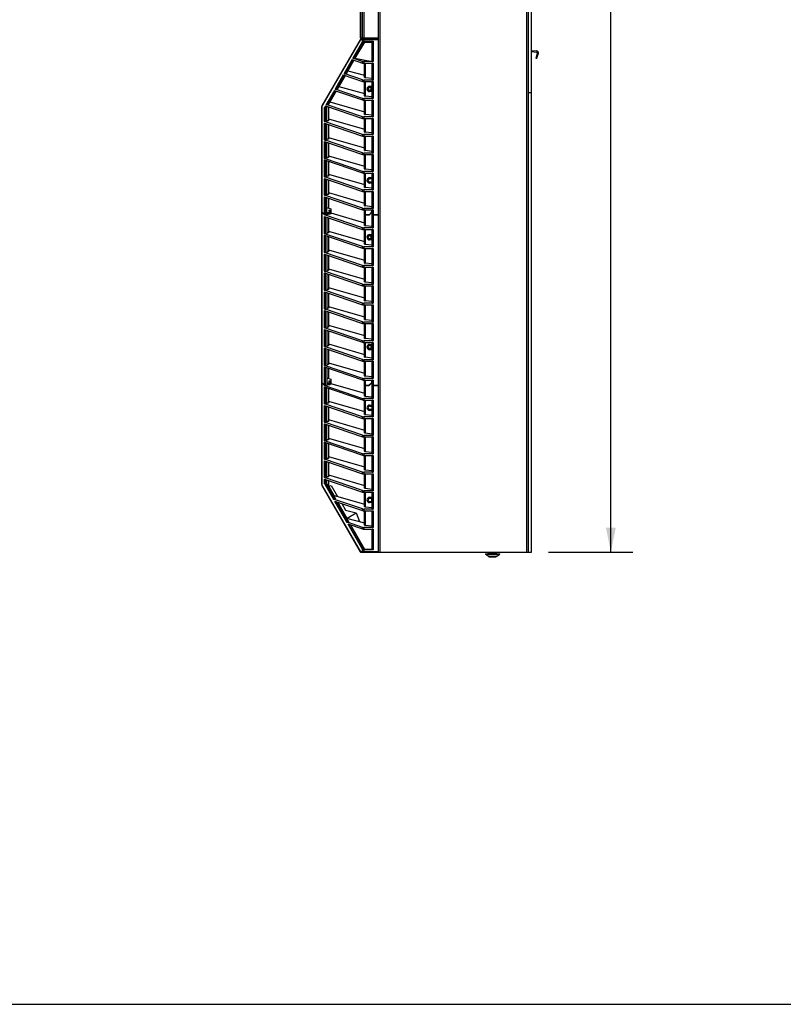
# Model space of a CAD drawing. Header units: inches. Extents: x 0 to 257, y 0 to 106.
# Tile 14 of 28: x 59 to 98, y 0 to 50. Entities that reach past the tile are written whole.
import ezdxf

# ---------------------------------------------------------------- set-up
doc = ezdxf.new("R2010")
doc.units = ezdxf.units.IN
doc.header["$LTSCALE"] = 7.5625
doc.header["$MEASUREMENT"] = 0
doc.layers.get('0').update_dxf_attribs({"linetype": 'CONTINUOUS'})
doc.styles.get("Standard").update_dxf_attribs({"font": 'arial.ttf'})
doc.dimstyles.new('DIMSTYLE_1', dxfattribs={"dimtxt": 1.0625, "dimasz": 1.25, "dimexe": 0.09, "dimexo": 0.07, "dimgap": 0.0425, "dimtad": 0, "dimtih": 1, "dimtoh": 1, "dimzin": 4, "dimdsep": 46, "dimtxsty": 'Standard', "dimblk": '_FILLED', "dimblk1": '_FILLED', "dimblk2": '_FILLED', "dimcen": 0.09, "dimazin": 1, "dimtfac": 1, "dimtofl": 0, "dimtmove": 0, "dimatfit": 3, "dimldrblk": '_FILLED', "dimfxl": 0, "dimtolj": 1, "dimtzin": 4, "dimarcsym": 0})

# ---------------------------------------------------------------- blocks, each defined once
blk = doc.blocks.new('_FILLED')
at = {"color": 0, "linetype": 'ByBlock'}
blk.add_solid([(0, 0), (-1, 0.2), (-1, -0.2)], dxfattribs=at)
blk = doc.blocks.new('*D3')
at = {"color": 2, "linetype": 'Continuous'}
for p, q in [((86.103, 82.225), (90.664, 82.225)), ((89.539, 82.225), (89.539, 53.76)), ((89.539, 23.17), (89.539, 51.635)), ((86.34, 23.17), (90.664, 23.17))]:
    blk.add_line(p, q, dxfattribs=at)
at = {"color": 2, "linetype": 'Continuous', "xscale": 1.25, "yscale": 1.25, "zscale": 1.25}
for p, rotation in [((89.539, 82.225), 90), ((89.539, 23.17), 270)]:
    blk.add_blockref('_FILLED', p, dxfattribs=dict(at, rotation=rotation))
at = {"color": 2, "linetype": 'Continuous', "insert": (89.539, 53.229), "char_height": 1.0625, "width": 3.71283, "attachment_point": 2, "line_spacing_factor": 0.9}
blk.add_mtext('59.06', dxfattribs=at)

msp = doc.modelspace()

# ---------------------------------------------------------------- linework, layer by layer
at = {"color": 7, "linetype": 'Continuous'}
for p, q in [((77.63, 23.17), (77.63, 82.225)), ((85.228, 23.17), (85.228, 82.225)), ((85.307, 82.146), (85.307, 23.17)), ((85.465, 23.17), (85.465, 82.146)), ((77.709, 81.516), (77.709, 23.17)), ((76.705, 49.527), (76.705, 55.866)), ((76.71, 55.866), (76.71, 49.527)), ((76.82, 49.527), (76.82, 55.866)), ((76.888, 55.905), (76.888, 49.488)), ((76.707, 49.451), (74.753, 46.067)), ((76.705, 49.527), (77.63, 49.527)), ((76.71, 49.527), (76.71, 49.521)), ((76.741, 49.47), (77.63, 49.47)), ((76.744, 49.488), (77.63, 49.488)), ((76.826, 49.488), (76.844, 49.47)), ((76.882, 49.488), (76.899, 49.47)), ((76.886, 49.47), (76.886, 49.312)), ((76.961, 49.47), (76.961, 49.488)), ((77.591, 49.47), (77.591, 49.488)), ((74.754, 46.047), (76.707, 49.431)), ((76.818, 49.339), (76.325, 48.484)), ((76.37, 48.479), (76.852, 49.312)), ((76.911, 49.312), (76.429, 48.479)), ((76.708, 49.439), (76.707, 49.431)), ((77.63, 49.431), (76.707, 49.431)), ((76.819, 49.341), (76.819, 49.431)), ((76.852, 49.312), (77.316, 49.312)), ((76.886, 49.351), (77.354, 49.351)), ((77.315, 49.187), (77.316, 49.312)), ((77.315, 49.06), (77.315, 49.187)), ((77.315, 48.317), (77.315, 49.06)), ((77.354, 49.351), (77.354, 48.308)), ((76.819, 48.316), (76.325, 48.484)), ((76.37, 48.479), (76.429, 48.479)), ((76.429, 48.479), (77.315, 48.321)), ((85.465, 48.885), (85.736, 48.861)), ((85.467, 48.825), (85.731, 48.802)), ((85.766, 48.753), (85.696, 48.494)), ((85.696, 48.494), (85.753, 48.479)), ((85.717, 48.57), (85.774, 48.555)), ((85.753, 48.479), (85.823, 48.738)), ((76.286, 48.417), (75.869, 47.695)), ((75.914, 47.689), (76.327, 48.403)), ((76.376, 48.386), (75.973, 47.689)), ((76.286, 48.417), (76.819, 48.236)), ((76.819, 48.236), (76.819, 48.316)), ((77.354, 48.308), (76.886, 48.308)), ((76.886, 48.308), (76.886, 48.228)), ((76.886, 48.228), (77.354, 48.228)), ((76.921, 47.494), (76.921, 48.228)), ((76.944, 48.228), (76.944, 47.487)), ((77.315, 47.372), (77.315, 48.228)), ((77.354, 48.228), (77.354, 47.363)), ((75.83, 47.627), (75.413, 46.905)), ((75.458, 46.899), (75.871, 47.613)), ((75.92, 47.597), (75.517, 46.899)), ((75.83, 47.627), (76.819, 47.291)), ((76.819, 47.371), (75.869, 47.695)), ((75.914, 47.689), (75.973, 47.689)), ((76.056, 47.832), (76.921, 47.611)), ((77.315, 47.45), (76.944, 47.487)), ((75.6, 47.042), (76.921, 46.68)), ((76.819, 47.291), (76.819, 47.371)), ((77.354, 47.363), (76.886, 47.363)), ((76.886, 47.363), (76.886, 47.283)), ((76.886, 47.283), (77.354, 47.283)), ((76.921, 46.549), (76.921, 47.283)), ((76.944, 47.283), (76.944, 46.542)), ((77.177, 47.049), (77.315, 47.049)), ((77.177, 47), (77.315, 47)), ((77.315, 46.427), (77.315, 47.283)), ((77.354, 47.283), (77.354, 46.419)), ((75.374, 46.838), (74.957, 46.115)), ((75.002, 46.109), (75.415, 46.824)), ((75.464, 46.807), (75.061, 46.109)), ((75.374, 46.838), (76.819, 46.346)), ((76.819, 46.426), (75.413, 46.905)), ((75.458, 46.899), (75.517, 46.899)), ((76.819, 46.346), (76.819, 46.426)), ((77.315, 46.505), (76.944, 46.542)), ((77.315, 46.823), (77.177, 46.823)), ((77.315, 46.774), (77.177, 46.774)), ((85.465, 46.713), (85.307, 46.713)), ((74.726, 40.607), (74.726, 45.968)), ((74.732, 45.968), (74.726, 45.968)), ((74.732, 45.968), (74.732, 40.601)), ((74.992, 45.927), (74.866, 45.927)), ((74.866, 45.24), (74.866, 45.927)), ((74.918, 46.048), (74.879, 45.981)), ((74.9, 45.927), (74.9, 45.236)), ((74.913, 45.954), (74.959, 46.034)), ((74.913, 45.954), (74.992, 45.954)), ((74.918, 46.048), (76.819, 45.401)), ((76.819, 45.482), (74.957, 46.115)), ((75.008, 46.017), (74.992, 45.989)), ((74.992, 45.236), (74.992, 45.989)), ((75.061, 46.109), (75.002, 46.109)), ((75.071, 45.996), (75.071, 45.28)), ((75.144, 46.251), (76.921, 45.743)), ((77.354, 46.419), (76.886, 46.419)), ((76.886, 46.419), (76.886, 46.338)), ((76.886, 46.338), (77.354, 46.338)), ((76.921, 45.605), (76.921, 46.338)), ((76.944, 46.338), (76.944, 45.597)), ((77.315, 45.482), (77.315, 46.338)), ((77.354, 46.338), (77.354, 45.474)), ((76.819, 45.401), (76.819, 45.482)), ((77.354, 45.474), (76.886, 45.474)), ((76.886, 45.474), (76.886, 45.393)), ((77.315, 45.56), (76.944, 45.597)), ((76.819, 44.576), (74.866, 45.24)), ((74.866, 45.16), (76.819, 44.496)), ((74.866, 44.295), (74.866, 45.16)), ((74.9, 45.236), (74.992, 45.236)), ((74.9, 45.149), (74.9, 44.292)), ((75.071, 45.28), (74.992, 45.28)), ((74.992, 44.292), (74.992, 45.117)), ((75.071, 45.374), (76.921, 44.84)), ((75.071, 45.09), (75.071, 44.335)), ((76.886, 45.393), (77.354, 45.393)), ((76.921, 44.699), (76.921, 45.393)), ((76.944, 45.393), (76.944, 44.691)), ((77.315, 44.577), (77.315, 45.393)), ((77.354, 45.393), (77.354, 44.568)), ((75.071, 44.429), (76.921, 43.895)), ((76.819, 44.496), (76.819, 44.576)), ((77.354, 44.568), (76.886, 44.568)), ((76.886, 44.568), (76.886, 44.488)), ((76.886, 44.488), (77.354, 44.488)), ((76.921, 43.754), (76.921, 44.488)), ((77.315, 44.655), (76.944, 44.691)), ((76.944, 44.488), (76.944, 43.747)), ((77.315, 43.632), (77.315, 44.488)), ((77.354, 44.488), (77.354, 43.623)), ((76.819, 43.631), (74.866, 44.295)), ((74.866, 44.215), (76.819, 43.551)), ((74.866, 43.351), (74.866, 44.215)), ((74.9, 44.292), (74.992, 44.292)), ((74.9, 44.204), (74.9, 43.347)), ((75.071, 44.335), (74.992, 44.335)), ((74.992, 43.347), (74.992, 44.172)), ((75.071, 44.145), (75.071, 43.39)), ((75.071, 43.484), (76.921, 42.95)), ((76.819, 43.551), (76.819, 43.631)), ((77.354, 43.623), (76.886, 43.623)), ((76.886, 43.623), (76.886, 43.543)), ((76.886, 43.543), (77.354, 43.543)), ((76.921, 42.809), (76.921, 43.543)), ((77.315, 43.71), (76.944, 43.747)), ((76.944, 43.543), (76.944, 42.802)), ((77.315, 42.687), (77.315, 43.543)), ((77.354, 43.543), (77.354, 42.678)), ((76.819, 42.686), (74.866, 43.351)), ((74.866, 43.27), (76.819, 42.606)), ((74.866, 42.406), (74.866, 43.27)), ((74.9, 43.347), (74.992, 43.347)), ((74.9, 43.259), (74.9, 42.402)), ((75.071, 43.39), (74.992, 43.39)), ((74.992, 42.402), (74.992, 43.227)), ((75.071, 43.2), (75.071, 42.445)), ((76.819, 41.741), (74.866, 42.406)), ((74.9, 42.402), (74.992, 42.402)), ((75.071, 42.445), (74.992, 42.445)), ((75.071, 42.539), (76.921, 42.005)), ((76.819, 42.606), (76.819, 42.686)), ((77.354, 42.678), (76.886, 42.678)), ((76.886, 42.678), (76.886, 42.598)), ((76.886, 42.598), (77.354, 42.598)), ((76.921, 41.864), (76.921, 42.598)), ((77.315, 42.765), (76.944, 42.802)), ((76.944, 42.598), (76.944, 41.857)), ((77.315, 41.742), (77.315, 42.598)), ((77.354, 42.598), (77.354, 41.734)), ((74.866, 42.325), (76.819, 41.661)), ((74.866, 41.461), (74.866, 42.325)), ((74.9, 42.314), (74.9, 41.457)), ((74.992, 41.457), (74.992, 42.282)), ((75.071, 42.256), (75.071, 41.5)), ((77.177, 42.364), (77.315, 42.364)), ((77.177, 42.315), (77.315, 42.315)), ((77.315, 42.138), (77.177, 42.138)), ((77.315, 42.088), (77.177, 42.088)), ((76.819, 40.797), (74.866, 41.461)), ((74.866, 41.38), (76.819, 40.716)), ((74.866, 40.468), (74.866, 41.38)), ((74.992, 41.457), (74.9, 41.457)), ((75.071, 41.5), (74.992, 41.5)), ((75.071, 41.595), (76.921, 41.06)), ((76.819, 41.661), (76.819, 41.741)), ((77.354, 41.734), (76.886, 41.734)), ((76.886, 41.734), (76.886, 41.653)), ((76.886, 41.653), (77.354, 41.653)), ((76.921, 40.92), (76.921, 41.653)), ((77.315, 41.82), (76.944, 41.857)), ((76.944, 41.653), (76.944, 40.912)), ((77.315, 40.797), (77.315, 41.653)), ((77.354, 41.653), (77.354, 40.789)), ((74.9, 41.369), (74.9, 40.456)), ((74.992, 40.453), (74.992, 41.337)), ((75.071, 41.311), (75.071, 40.812)), ((77.315, 40.875), (76.944, 40.912)), ((74.878, 40.456), (74.726, 40.607)), ((74.726, 40.596), (74.733, 40.599)), ((74.726, 40.596), (74.732, 40.59)), ((74.726, 31.867), (74.726, 40.596)), ((74.739, 40.593), (74.732, 40.59)), ((74.732, 40.59), (74.866, 40.457)), ((74.732, 40.59), (74.732, 31.861)), ((74.877, 40.455), (74.733, 40.599)), ((74.868, 40.456), (74.866, 40.457)), ((76.819, 39.793), (74.866, 40.457)), ((74.866, 40.376), (76.819, 39.712)), ((74.866, 39.492), (74.866, 40.376)), ((74.878, 40.456), (74.992, 40.456)), ((74.878, 40.454), (74.992, 40.454)), ((74.881, 40.454), (74.878, 40.454)), ((74.896, 40.454), (74.894, 40.456)), ((74.9, 40.454), (74.9, 40.453)), ((74.992, 40.453), (74.9, 40.453)), ((74.905, 40.454), (74.905, 40.456)), ((74.992, 40.841), (75.189, 40.769)), ((74.992, 40.572), (75.11, 40.572)), ((75.134, 40.568), (74.992, 40.568)), ((74.992, 40.537), (75.173, 40.537)), ((75.137, 40.494), (74.992, 40.463)), ((75.081, 40.69), (75.189, 40.69)), ((75.081, 40.69), (75.11, 40.572)), ((75.083, 40.69), (75.112, 40.568)), ((75.134, 40.568), (75.173, 40.537)), ((75.173, 40.537), (75.136, 40.69)), ((75.189, 40.513), (75.137, 40.494)), ((75.189, 40.769), (75.189, 40.513)), ((75.189, 40.557), (76.921, 40.056)), ((76.819, 40.716), (76.819, 40.797)), ((77.354, 40.789), (76.886, 40.789)), ((76.886, 40.789), (76.886, 40.708)), ((76.886, 40.708), (77.354, 40.708)), ((76.921, 40.463), (76.921, 40.708)), ((76.921, 40.463), (77.15, 40.463)), ((76.928, 40.456), (76.921, 40.463)), ((76.921, 40.448), (76.928, 40.454)), ((77.155, 40.448), (76.921, 40.448)), ((76.921, 39.916), (76.921, 40.448)), ((76.928, 40.456), (77.157, 40.456)), ((77.155, 40.454), (76.928, 40.454)), ((76.944, 40.708), (76.944, 40.463)), ((76.944, 40.463), (76.947, 40.456)), ((76.947, 40.454), (76.944, 40.448)), ((76.944, 40.448), (76.944, 39.908)), ((76.972, 40.454), (76.972, 40.456)), ((77.134, 40.454), (77.126, 40.456)), ((77.134, 40.456), (77.134, 40.454)), ((77.286, 40.614), (77.15, 40.463)), ((77.15, 40.463), (77.155, 40.456)), ((77.152, 40.456), (77.152, 40.454)), ((77.155, 40.456), (77.293, 40.609)), ((77.297, 40.609), (77.155, 40.454)), ((77.155, 40.448), (77.301, 40.606)), ((77.155, 40.448), (77.155, 40.454)), ((77.315, 40.697), (77.286, 40.697)), ((77.293, 40.69), (77.286, 40.697)), ((77.286, 40.697), (77.286, 40.614)), ((77.293, 40.609), (77.286, 40.614)), ((77.293, 40.69), (77.315, 40.69)), ((77.293, 40.609), (77.295, 40.611)), ((77.295, 40.606), (77.295, 40.69)), ((77.297, 40.69), (77.297, 40.606)), ((77.301, 40.684), (77.297, 40.687)), ((77.297, 40.606), (77.301, 40.606)), ((77.301, 40.684), (77.315, 40.684)), ((77.301, 40.684), (77.301, 40.606)), ((77.315, 40.463), (77.315, 40.708)), ((77.315, 40.463), (77.63, 40.463)), ((77.322, 40.456), (77.315, 40.463)), ((77.315, 40.448), (77.322, 40.454)), ((77.63, 40.448), (77.315, 40.448)), ((77.315, 39.793), (77.315, 40.448)), ((77.322, 40.456), (77.63, 40.456)), ((77.63, 40.454), (77.322, 40.454)), ((77.354, 40.708), (77.354, 40.456)), ((77.354, 40.454), (77.354, 39.785)), ((77.383, 40.454), (77.38, 40.456)), ((77.396, 40.454), (77.396, 40.456)), ((74.9, 40.365), (74.9, 39.488)), ((74.992, 40.334), (74.992, 39.488)), ((75.071, 40.307), (75.071, 39.531)), ((76.944, 39.908), (77.315, 39.871)), ((76.819, 38.828), (74.866, 39.492)), ((74.866, 39.412), (76.819, 38.748)), ((74.866, 38.528), (74.866, 39.412)), ((74.9, 39.488), (74.992, 39.488)), ((74.9, 39.4), (74.9, 38.524)), ((75.071, 39.531), (74.992, 39.531)), ((74.992, 39.369), (74.992, 38.524)), ((75.071, 39.626), (76.921, 39.092)), ((76.819, 39.712), (76.819, 39.793)), ((77.354, 39.785), (76.886, 39.785)), ((76.886, 39.785), (76.886, 39.704)), ((76.886, 39.704), (77.354, 39.704)), ((76.921, 38.951), (76.921, 39.704)), ((76.944, 39.704), (76.944, 38.943)), ((77.177, 39.45), (77.315, 39.45)), ((77.177, 39.401), (77.315, 39.401)), ((77.297, 39.382), (77.264, 39.401)), ((77.297, 39.243), (77.297, 39.382)), ((77.315, 38.829), (77.315, 39.704)), ((77.354, 39.704), (77.354, 38.82)), ((75.071, 39.342), (75.071, 38.567)), ((77.315, 38.907), (76.944, 38.943)), ((77.315, 39.224), (77.177, 39.224)), ((77.315, 39.175), (77.177, 39.175)), ((77.264, 39.224), (77.297, 39.243)), ((76.819, 37.863), (74.866, 38.528)), ((74.866, 38.447), (76.819, 37.783)), ((74.866, 37.563), (74.866, 38.447)), ((74.9, 38.524), (74.992, 38.524)), ((74.9, 38.436), (74.9, 37.559)), ((75.071, 38.567), (74.992, 38.567)), ((74.992, 38.404), (74.992, 37.559)), ((75.071, 38.662), (76.921, 38.127)), ((75.071, 38.378), (75.071, 37.602)), ((76.819, 38.748), (76.819, 38.828)), ((77.354, 38.82), (76.886, 38.82)), ((76.886, 38.82), (76.886, 38.74)), ((76.886, 38.74), (77.354, 38.74)), ((76.921, 37.986), (76.921, 38.74)), ((76.944, 38.74), (76.944, 37.979)), ((77.315, 37.864), (77.315, 38.74)), ((77.354, 38.74), (77.354, 37.856)), ((76.819, 37.783), (76.819, 37.863)), ((77.354, 37.856), (76.886, 37.856)), ((76.886, 37.856), (76.886, 37.775)), ((77.315, 37.942), (76.944, 37.979)), ((76.819, 36.899), (74.866, 37.563)), ((74.866, 37.483), (76.819, 36.818)), ((74.866, 36.599), (74.866, 37.483)), ((74.9, 37.559), (74.992, 37.559)), ((74.9, 37.471), (74.9, 36.595)), ((75.071, 37.602), (74.992, 37.602)), ((74.992, 37.44), (74.992, 36.595)), ((75.071, 37.697), (76.921, 37.163)), ((75.071, 37.413), (75.071, 36.638)), ((76.886, 37.775), (77.354, 37.775)), ((76.921, 37.022), (76.921, 37.775)), ((76.944, 37.775), (76.944, 37.014)), ((77.315, 36.899), (77.315, 37.775)), ((77.354, 37.775), (77.354, 36.891)), ((76.819, 36.818), (76.819, 36.899)), ((77.354, 36.891), (76.886, 36.891)), ((76.886, 36.891), (76.886, 36.811)), ((77.315, 36.978), (76.944, 37.014)), ((76.819, 35.934), (74.866, 36.599)), ((74.866, 36.518), (76.819, 35.854)), ((74.866, 35.634), (74.866, 36.518)), ((74.9, 36.595), (74.992, 36.595)), ((74.9, 36.507), (74.9, 35.63)), ((75.071, 36.638), (74.992, 36.638)), ((74.992, 36.475), (74.992, 35.63)), ((75.071, 36.732), (76.921, 36.198)), ((75.071, 36.449), (75.071, 35.673)), ((76.886, 36.811), (77.354, 36.811)), ((76.921, 36.057), (76.921, 36.811)), ((76.944, 36.811), (76.944, 36.05)), ((77.315, 35.935), (77.315, 36.811)), ((77.354, 36.811), (77.354, 35.926)), ((76.819, 35.854), (76.819, 35.934)), ((77.354, 35.926), (76.886, 35.926)), ((76.886, 35.926), (76.886, 35.846)), ((76.886, 35.846), (77.354, 35.846)), ((76.921, 35.093), (76.921, 35.846)), ((77.315, 36.013), (76.944, 36.05)), ((76.944, 35.846), (76.944, 35.085)), ((77.315, 34.97), (77.315, 35.846)), ((77.354, 35.846), (77.354, 34.962)), ((76.819, 34.97), (74.866, 35.634)), ((74.866, 35.554), (76.819, 34.889)), ((74.866, 34.669), (74.866, 35.554)), ((74.9, 35.63), (74.992, 35.63)), ((74.9, 35.542), (74.9, 34.666)), ((75.071, 35.673), (74.992, 35.673)), ((74.992, 35.511), (74.992, 34.666)), ((75.071, 35.768), (76.921, 35.233)), ((75.071, 35.484), (75.071, 34.709)), ((76.819, 34.889), (76.819, 34.97)), ((77.354, 34.962), (76.886, 34.962)), ((76.886, 34.962), (76.886, 34.881)), ((76.886, 34.881), (77.354, 34.881)), ((76.921, 34.128), (76.921, 34.881)), ((77.315, 35.048), (76.944, 35.085)), ((76.944, 34.881), (76.944, 34.121)), ((77.315, 34.006), (77.315, 34.881)), ((77.354, 34.881), (77.354, 33.997)), ((76.819, 34.005), (74.866, 34.669)), ((74.866, 34.589), (76.819, 33.925)), ((74.866, 33.705), (74.866, 34.589)), ((74.9, 34.666), (74.992, 34.666)), ((74.9, 34.578), (74.9, 33.701)), ((75.071, 34.709), (74.992, 34.709)), ((74.992, 34.546), (74.992, 33.701)), ((75.071, 34.803), (76.921, 34.269)), ((75.071, 34.519), (75.071, 33.744)), ((75.071, 33.839), (76.921, 33.304)), ((76.819, 33.925), (76.819, 34.005)), ((77.354, 33.997), (76.886, 33.997)), ((76.886, 33.997), (76.886, 33.917)), ((76.886, 33.917), (77.354, 33.917)), ((76.921, 33.164), (76.921, 33.917)), ((77.315, 34.084), (76.944, 34.121)), ((76.944, 33.917), (76.944, 33.156)), ((77.177, 33.82), (77.315, 33.82)), ((77.315, 33.041), (77.315, 33.917)), ((77.354, 33.917), (77.354, 33.033)), ((76.819, 33.041), (74.866, 33.705)), ((74.866, 33.624), (76.819, 32.96)), ((74.866, 32.74), (74.866, 33.624)), ((74.9, 33.701), (74.992, 33.701)), ((74.9, 33.613), (74.9, 32.736)), ((75.071, 33.744), (74.992, 33.744)), ((74.992, 33.582), (74.992, 32.736)), ((75.071, 33.555), (75.071, 32.78)), ((77.177, 33.771), (77.315, 33.771)), ((77.315, 33.594), (77.177, 33.594)), ((77.315, 33.545), (77.177, 33.545)), ((77.297, 33.752), (77.264, 33.771)), ((77.264, 33.594), (77.297, 33.613)), ((77.297, 33.613), (77.297, 33.752)), ((75.071, 32.874), (76.921, 32.34)), ((76.819, 32.96), (76.819, 33.041)), ((77.354, 33.033), (76.886, 33.033)), ((76.886, 33.033), (76.886, 32.952)), ((76.886, 32.952), (77.354, 32.952)), ((76.921, 32.199), (76.921, 32.952)), ((77.315, 33.119), (76.944, 33.156)), ((76.944, 32.952), (76.944, 32.191)), ((77.315, 32.077), (77.315, 32.952)), ((77.354, 32.952), (77.354, 32.068)), ((76.819, 32.076), (74.866, 32.74)), ((74.866, 32.66), (76.819, 31.996)), ((74.866, 31.727), (74.866, 32.66)), ((74.9, 32.736), (74.992, 32.736)), ((74.9, 32.649), (74.9, 31.716)), ((75.071, 32.78), (74.992, 32.78)), ((74.992, 32.617), (74.992, 31.713)), ((75.071, 32.59), (75.071, 32.072)), ((74.878, 31.716), (74.726, 31.867)), ((74.726, 31.855), (74.733, 31.857)), ((74.726, 31.855), (74.731, 31.851)), ((74.726, 26.672), (74.726, 31.855)), ((74.731, 31.851), (74.732, 31.849)), ((74.739, 31.852), (74.732, 31.849)), ((74.732, 31.849), (74.869, 31.713)), ((74.732, 31.849), (74.732, 26.672)), ((74.876, 31.714), (74.733, 31.857)), ((74.764, 31.829), (74.762, 31.828)), ((74.992, 32.1), (75.189, 32.029)), ((74.992, 31.832), (75.102, 31.832)), ((75.134, 31.828), (74.992, 31.828)), ((74.992, 31.797), (75.173, 31.797)), ((75.081, 31.95), (75.189, 31.95)), ((75.081, 31.95), (75.108, 31.84)), ((75.083, 31.95), (75.112, 31.828)), ((75.102, 31.832), (75.108, 31.84)), ((75.134, 31.828), (75.173, 31.797)), ((75.173, 31.797), (75.136, 31.95)), ((75.189, 32.029), (75.189, 31.773)), ((75.189, 31.816), (76.921, 31.316)), ((76.819, 31.996), (76.819, 32.076)), ((77.354, 32.068), (76.886, 32.068)), ((76.886, 32.068), (76.886, 31.988)), ((76.886, 31.988), (77.354, 31.988)), ((76.921, 31.722), (76.921, 31.988)), ((77.315, 32.155), (76.944, 32.191)), ((76.944, 31.988), (76.944, 31.722)), ((77.286, 31.874), (77.145, 31.722)), ((77.15, 31.716), (77.293, 31.869)), ((77.297, 31.868), (77.155, 31.713)), ((77.155, 31.705), (77.302, 31.865)), ((77.315, 31.957), (77.286, 31.957)), ((77.293, 31.95), (77.286, 31.957)), ((77.286, 31.957), (77.286, 31.874)), ((77.293, 31.869), (77.286, 31.874)), ((77.293, 31.95), (77.315, 31.95)), ((77.293, 31.869), (77.295, 31.871)), ((77.295, 31.866), (77.295, 31.95)), ((77.297, 31.95), (77.297, 31.865)), ((77.302, 31.942), (77.297, 31.947)), ((77.297, 31.865), (77.302, 31.865)), ((77.302, 31.942), (77.315, 31.942)), ((77.302, 31.942), (77.302, 31.865)), ((77.315, 31.722), (77.315, 31.988)), ((77.354, 31.988), (77.354, 31.716)), ((74.866, 31.636), (76.819, 30.972)), ((74.866, 30.772), (74.866, 31.636)), ((74.869, 31.713), (74.992, 31.713)), ((74.878, 31.716), (74.992, 31.716)), ((74.878, 31.713), (76.819, 31.052)), ((74.896, 31.713), (74.893, 31.716)), ((74.9, 31.625), (74.9, 30.768)), ((74.905, 31.713), (74.905, 31.716)), ((75.137, 31.754), (74.992, 31.723)), ((74.992, 30.768), (74.992, 31.593)), ((75.071, 31.567), (75.071, 30.811)), ((75.189, 31.773), (75.137, 31.754)), ((76.921, 31.722), (77.145, 31.722)), ((76.928, 31.716), (76.921, 31.722)), ((76.921, 31.705), (76.929, 31.713)), ((77.155, 31.705), (76.921, 31.705)), ((76.921, 31.175), (76.921, 31.705)), ((76.928, 31.716), (77.158, 31.716)), ((77.155, 31.713), (76.929, 31.713)), ((76.944, 31.722), (76.947, 31.716)), ((76.947, 31.713), (76.944, 31.705)), ((76.944, 31.705), (76.944, 31.168)), ((76.972, 31.713), (76.972, 31.716)), ((77.134, 31.714), (77.126, 31.716)), ((77.134, 31.716), (77.134, 31.714)), ((77.145, 31.722), (77.15, 31.716)), ((77.152, 31.716), (77.152, 31.713)), ((77.155, 31.705), (77.155, 31.713)), ((77.315, 31.722), (77.63, 31.722)), ((77.322, 31.716), (77.315, 31.722)), ((77.315, 31.705), (77.323, 31.713)), ((77.63, 31.705), (77.315, 31.705)), ((77.315, 31.053), (77.315, 31.705)), ((77.322, 31.716), (77.63, 31.716)), ((77.622, 31.713), (77.323, 31.713)), ((77.354, 31.713), (77.354, 31.045)), ((77.385, 31.713), (77.38, 31.716)), ((77.396, 31.713), (77.396, 31.716)), ((77.63, 31.705), (77.622, 31.713)), ((75.071, 30.811), (74.992, 30.811)), ((75.071, 30.906), (76.921, 30.371)), ((76.819, 30.972), (76.819, 31.052)), ((77.354, 31.045), (76.886, 31.045)), ((76.886, 31.045), (76.886, 30.964)), ((76.886, 30.964), (77.354, 30.964)), ((76.921, 30.231), (76.921, 30.964)), ((76.944, 31.168), (77.315, 31.131)), ((76.944, 30.964), (76.944, 30.223)), ((77.315, 30.108), (77.315, 30.964)), ((77.354, 30.964), (77.354, 30.1)), ((76.819, 30.108), (74.866, 30.772)), ((74.866, 30.691), (76.819, 30.027)), ((74.866, 29.827), (74.866, 30.691)), ((74.992, 30.768), (74.9, 30.768)), ((74.9, 30.68), (74.9, 29.823)), ((74.992, 29.823), (74.992, 30.649)), ((75.071, 30.622), (75.071, 29.866)), ((77.177, 30.709), (77.315, 30.709)), ((77.177, 30.66), (77.315, 30.66)), ((77.315, 30.483), (77.177, 30.483)), ((77.315, 30.434), (77.177, 30.434)), ((76.819, 29.163), (74.866, 29.827)), ((74.992, 29.823), (74.9, 29.823)), ((75.071, 29.866), (74.992, 29.866)), ((75.071, 29.961), (76.921, 29.426)), ((76.819, 30.027), (76.819, 30.108)), ((77.354, 30.1), (76.886, 30.1)), ((76.886, 30.1), (76.886, 30.019)), ((76.886, 30.019), (77.354, 30.019)), ((76.921, 29.286), (76.921, 30.019)), ((76.944, 30.223), (77.315, 30.186)), ((76.944, 30.019), (76.944, 29.278)), ((77.315, 29.163), (77.315, 30.019)), ((77.354, 30.019), (77.354, 29.155)), ((74.866, 29.746), (76.819, 29.082)), ((74.866, 28.882), (74.866, 29.746)), ((74.9, 29.735), (74.9, 28.878)), ((74.992, 28.878), (74.992, 29.704)), ((75.071, 29.677), (75.071, 28.921)), ((76.944, 29.278), (77.315, 29.241)), ((76.819, 28.218), (74.866, 28.882)), ((74.866, 28.802), (76.819, 28.137)), ((74.866, 27.937), (74.866, 28.802)), ((74.992, 28.878), (74.9, 28.878)), ((74.9, 28.79), (74.9, 27.933)), ((75.071, 28.921), (74.992, 28.921)), ((75.071, 29.016), (76.921, 28.482)), ((76.819, 29.082), (76.819, 29.163)), ((77.354, 29.155), (76.886, 29.155)), ((76.886, 29.155), (76.886, 29.074)), ((76.886, 29.074), (77.354, 29.074)), ((76.921, 28.341), (76.921, 29.074)), ((76.944, 29.074), (76.944, 28.333)), ((77.315, 28.218), (77.315, 29.074)), ((77.354, 29.074), (77.354, 28.21)), ((74.992, 27.933), (74.992, 28.759)), ((75.071, 28.732), (75.071, 27.976)), ((76.944, 28.333), (77.315, 28.296)), ((76.819, 27.273), (74.866, 27.937)), ((74.866, 27.857), (76.819, 27.192)), ((74.866, 26.992), (74.866, 27.857)), ((74.992, 27.933), (74.9, 27.933)), ((74.9, 27.845), (74.9, 26.988)), ((75.071, 27.976), (74.992, 27.976)), ((74.992, 26.988), (74.992, 27.814)), ((75.071, 28.071), (76.921, 27.537)), ((75.071, 27.787), (75.071, 27.031)), ((76.819, 28.137), (76.819, 28.218)), ((77.354, 28.21), (76.886, 28.21)), ((76.886, 28.21), (76.886, 28.129)), ((76.886, 28.129), (77.354, 28.129)), ((76.921, 27.396), (76.921, 28.129)), ((76.944, 28.129), (76.944, 27.388)), ((77.315, 27.273), (77.315, 28.129)), ((77.354, 28.129), (77.354, 27.265)), ((76.819, 27.192), (76.819, 27.273)), ((77.354, 27.265), (76.886, 27.265)), ((76.886, 27.265), (76.886, 27.185)), ((76.944, 27.388), (77.315, 27.352)), ((76.819, 26.328), (74.866, 26.992)), ((74.866, 26.912), (76.819, 26.248)), ((74.866, 26.713), (74.866, 26.912)), ((74.9, 26.988), (74.992, 26.988)), ((74.9, 26.9), (74.9, 26.713)), ((75.071, 27.031), (74.992, 27.031)), ((74.992, 26.651), (74.992, 26.869)), ((75.071, 27.126), (76.921, 26.592)), ((75.071, 26.842), (75.071, 26.515)), ((76.886, 27.185), (77.354, 27.185)), ((76.921, 26.451), (76.921, 27.185)), ((76.944, 27.185), (76.944, 26.443)), ((77.315, 26.329), (77.315, 27.185)), ((77.354, 27.185), (77.354, 26.32)), ((74.726, 26.672), (74.732, 26.672)), ((74.753, 26.574), (76.707, 23.19)), ((76.707, 23.209), (74.754, 26.593)), ((74.866, 26.713), (74.992, 26.713)), ((74.879, 26.66), (75.322, 25.892)), ((74.881, 26.331), (76.694, 23.19)), ((74.992, 26.686), (74.913, 26.686)), ((75.376, 25.884), (74.913, 26.686)), ((74.992, 26.651), (75.435, 25.884)), ((75.071, 26.536), (75.214, 26.588)), ((75.103, 26.517), (75.078, 26.503)), ((75.357, 26.077), (75.103, 26.517)), ((75.214, 26.588), (75.539, 26.026)), ((76.819, 26.248), (76.819, 26.328)), ((77.354, 26.32), (76.886, 26.32)), ((76.886, 26.32), (76.886, 26.24)), ((76.886, 26.24), (77.354, 26.24)), ((76.921, 25.506), (76.921, 26.24)), ((76.944, 26.443), (77.315, 26.407)), ((76.944, 26.24), (76.944, 25.499)), ((77.315, 25.384), (77.315, 26.24)), ((77.354, 26.24), (77.354, 25.375)), ((75.317, 26.088), (76.921, 25.638)), ((76.819, 25.383), (75.322, 25.892)), ((75.376, 25.884), (75.435, 25.884)), ((75.38, 25.792), (76.819, 25.303)), ((75.38, 25.792), (76.001, 24.717)), ((76.055, 24.708), (75.441, 25.772)), ((75.514, 25.746), (76.114, 24.708)), ((77.177, 25.985), (77.315, 25.985)), ((77.177, 25.936), (77.315, 25.936)), ((77.177, 25.759), (77.315, 25.759)), ((77.297, 25.917), (77.264, 25.936)), ((77.264, 25.759), (77.297, 25.778)), ((77.297, 25.778), (77.297, 25.917)), ((76.035, 24.903), (75.556, 25.732)), ((75.746, 25.668), (75.942, 25.327)), ((75.942, 25.327), (76.488, 25.181)), ((76.819, 25.303), (76.819, 25.383)), ((77.354, 25.375), (76.886, 25.375)), ((76.886, 25.375), (76.886, 25.295)), ((76.886, 25.295), (77.354, 25.295)), ((76.921, 24.561), (76.921, 25.295)), ((76.944, 25.499), (77.315, 25.462)), ((76.944, 25.295), (76.944, 24.554)), ((77.315, 25.709), (77.177, 25.709)), ((77.315, 24.439), (77.315, 25.295)), ((77.354, 25.295), (77.354, 24.43)), ((75.996, 24.913), (76.921, 24.676)), ((76.028, 24.915), (76.488, 25.181)), ((76.488, 25.181), (76.66, 24.743)), ((76.819, 24.438), (76.001, 24.717)), ((76.055, 24.708), (76.114, 24.708)), ((76.059, 24.616), (76.819, 24.358)), ((76.059, 24.616), (76.818, 23.301)), ((76.852, 23.328), (76.12, 24.596)), ((76.193, 24.571), (76.911, 23.328)), ((76.819, 24.358), (76.819, 24.438)), ((77.354, 24.43), (76.886, 24.43)), ((76.886, 24.43), (76.886, 24.35)), ((76.886, 24.35), (77.354, 24.35)), ((76.944, 24.554), (77.315, 24.517)), ((77.315, 23.49), (77.315, 24.35)), ((77.354, 24.35), (77.354, 23.29)), ((76.819, 23.209), (76.819, 23.299)), ((76.852, 23.328), (77.316, 23.328)), ((76.886, 23.328), (76.886, 23.17)), ((77.354, 23.29), (76.886, 23.29)), ((77.315, 23.489), (77.315, 23.49)), ((77.315, 23.407), (77.315, 23.489)), ((77.316, 23.328), (77.315, 23.407)), ((77.34, 23.304), (77.321, 23.323)), ((76.695, 23.205), (76.697, 23.208)), ((76.707, 23.209), (77.63, 23.209)), ((76.707, 23.181), (76.711, 23.176)), ((76.723, 23.171), (76.729, 23.17)), ((76.729, 23.17), (85.465, 23.17)), ((83.122, 23.091), (83.108, 23.067)), ((83.108, 23.067), (83.845, 23.067)), ((83.253, 22.969), (83.108, 23.067)), ((83.122, 23.091), (83.831, 23.091)), ((83.262, 22.966), (83.254, 22.971)), ((83.264, 22.965), (83.262, 22.966)), ((83.264, 22.965), (83.689, 22.965)), ((83.269, 22.961), (83.264, 22.965)), ((83.273, 22.956), (83.269, 22.961)), ((83.27, 23.091), (83.27, 23.17)), ((83.278, 22.952), (83.273, 22.956)), ((83.281, 22.946), (83.278, 22.952)), ((83.284, 22.941), (83.281, 22.946)), ((83.287, 22.935), (83.284, 22.941)), ((83.666, 22.935), (83.287, 22.935)), ((83.288, 22.933), (83.289, 22.932)), ((83.288, 22.933), (83.288, 22.933)), ((83.289, 22.932), (83.29, 22.931)), ((83.29, 22.931), (83.291, 22.931)), ((83.291, 22.931), (83.292, 22.93)), ((83.292, 22.93), (83.293, 22.93)), ((83.293, 22.93), (83.294, 22.93)), ((83.294, 22.93), (83.658, 22.93)), ((83.317, 23.17), (83.318, 23.115)), ((83.318, 23.115), (83.376, 23.115)), ((83.624, 23.099), (83.328, 23.099)), ((83.375, 23.143), (83.374, 23.17)), ((83.376, 23.115), (83.375, 23.143)), ((83.579, 23.17), (83.576, 23.115)), ((83.576, 23.115), (83.635, 23.115)), ((83.576, 23.113), (83.576, 23.115)), ((83.635, 23.115), (83.636, 23.17)), ((83.658, 22.93), (83.66, 22.93)), ((83.66, 22.93), (83.661, 22.93)), ((83.661, 22.93), (83.662, 22.931)), ((83.662, 22.931), (83.663, 22.931)), ((83.663, 22.931), (83.664, 22.932)), ((83.664, 22.932), (83.665, 22.933)), ((83.668, 22.941), (83.666, 22.935)), ((83.672, 22.946), (83.668, 22.941)), ((83.675, 22.952), (83.672, 22.946)), ((83.679, 22.956), (83.675, 22.952)), ((83.684, 22.961), (83.679, 22.956)), ((83.683, 23.091), (83.683, 23.17)), ((83.689, 22.965), (83.684, 22.961)), ((83.698, 22.971), (83.689, 22.965)), ((83.7, 22.969), (83.845, 23.067)), ((83.831, 23.091), (83.845, 23.067)), ((0, 0), (137.5, 0))]:
    msp.add_line(p, q, dxfattribs=at)
for points in [[(76.707, 49.431), (76.706, 49.435), (76.705, 49.438), (76.704, 49.442), (76.705, 49.445), (76.705, 49.448), (76.707, 49.451)], [(76.741, 49.47), (76.734, 49.47), (76.728, 49.467), (76.722, 49.464), (76.717, 49.459), (76.713, 49.453), (76.71, 49.446), (76.708, 49.439)], [(76.71, 49.521), (76.712, 49.515), (76.714, 49.509), (76.717, 49.504), (76.72, 49.499), (76.724, 49.495), (76.729, 49.492), (76.734, 49.49), (76.739, 49.488), (76.744, 49.488)], [(76.819, 49.431), (76.82, 49.439), (76.822, 49.446), (76.825, 49.453), (76.829, 49.459), (76.834, 49.464), (76.84, 49.467), (76.846, 49.47), (76.853, 49.47)], [(76.854, 49.488), (76.849, 49.488), (76.843, 49.49), (76.838, 49.492), (76.834, 49.495), (76.83, 49.499), (76.826, 49.504), (76.824, 49.509), (76.822, 49.515), (76.82, 49.521), (76.82, 49.527)], [(76.819, 49.341), (76.819, 49.341), (76.819, 49.34), (76.819, 49.34), (76.819, 49.34), (76.818, 49.339), (76.818, 49.339)], [(76.818, 49.339), (76.822, 49.333), (76.826, 49.328), (76.832, 49.323), (76.838, 49.319), (76.845, 49.315), (76.852, 49.312)], [(76.819, 49.341), (76.825, 49.344), (76.831, 49.346), (76.838, 49.348), (76.846, 49.349), (76.855, 49.35), (76.865, 49.35), (76.875, 49.351), (76.886, 49.351)], [(76.819, 49.341), (76.823, 49.335), (76.827, 49.329), (76.833, 49.324), (76.839, 49.319), (76.846, 49.315), (76.853, 49.312)], [(77.316, 49.312), (77.318, 49.314), (77.321, 49.317), (77.339, 49.336)], [(77.339, 49.336), (77.347, 49.343), (77.354, 49.351)], [(74.732, 45.968), (74.733, 45.974), (74.733, 45.98), (74.733, 45.987)], [(74.733, 45.987), (74.734, 45.993), (74.736, 45.999), (74.737, 46.006), (74.739, 46.013), (74.741, 46.02), (74.744, 46.026), (74.747, 46.033), (74.75, 46.04), (74.754, 46.047)], [(74.753, 46.067), (74.752, 46.064), (74.751, 46.061)], [(74.751, 46.061), (74.751, 46.057), (74.751, 46.054), (74.752, 46.05), (74.754, 46.047)], [(74.866, 45.927), (74.867, 45.937), (74.868, 45.946), (74.869, 45.955), (74.872, 45.964), (74.875, 45.973), (74.879, 45.981)], [(74.879, 45.981), (74.883, 45.975), (74.887, 45.97), (74.892, 45.965), (74.899, 45.96), (74.905, 45.957), (74.913, 45.954)], [(74.9, 45.927), (74.9, 45.93), (74.9, 45.933), (74.901, 45.935), (74.901, 45.938), (74.903, 45.941), (74.904, 45.943), (74.906, 45.946), (74.908, 45.949), (74.91, 45.951), (74.913, 45.954)], [(74.878, 40.454), (74.875, 40.455), (74.873, 40.455), (74.871, 40.455), (74.87, 40.456), (74.868, 40.456)], [(74.892, 40.453), (74.888, 40.453), (74.884, 40.454), (74.881, 40.454)], [(74.9, 40.453), (74.896, 40.453), (74.892, 40.453)], [(74.733, 26.654), (74.733, 26.66), (74.733, 26.666), (74.732, 26.672)], [(74.754, 26.593), (74.75, 26.6), (74.746, 26.607), (74.744, 26.614), (74.741, 26.621), (74.739, 26.628), (74.737, 26.634), (74.736, 26.641), (74.734, 26.647), (74.733, 26.654)], [(74.754, 26.593), (74.752, 26.59), (74.751, 26.586), (74.751, 26.583), (74.751, 26.58), (74.752, 26.577), (74.753, 26.574)], [(74.879, 26.66), (74.875, 26.668), (74.872, 26.676), (74.869, 26.685), (74.868, 26.694), (74.867, 26.704), (74.866, 26.713)], [(74.913, 26.686), (74.906, 26.684), (74.899, 26.68), (74.893, 26.676), (74.887, 26.671), (74.883, 26.665), (74.879, 26.66)], [(74.913, 26.686), (74.91, 26.689), (74.908, 26.691), (74.906, 26.694), (74.904, 26.697), (74.903, 26.7), (74.901, 26.702), (74.901, 26.705), (74.9, 26.708), (74.9, 26.711), (74.9, 26.713)], [(74.944, 26.244), (74.942, 26.241), (74.941, 26.238), (74.94, 26.234), (74.94, 26.231), (74.94, 26.229), (74.941, 26.226)], [(76.818, 23.301), (76.822, 23.307), (76.826, 23.312), (76.831, 23.317), (76.838, 23.322), (76.844, 23.325), (76.852, 23.328)], [(76.818, 23.301), (76.818, 23.301), (76.819, 23.301), (76.819, 23.3), (76.819, 23.3), (76.819, 23.3), (76.819, 23.299)], [(76.819, 23.299), (76.823, 23.305), (76.827, 23.311), (76.833, 23.317), (76.839, 23.321), (76.846, 23.325), (76.853, 23.328)], [(76.819, 23.299), (76.825, 23.296), (76.831, 23.294), (76.839, 23.292), (76.847, 23.291), (76.856, 23.29), (76.866, 23.29), (76.876, 23.29), (76.886, 23.29)], [(77.321, 23.323), (77.318, 23.326), (77.316, 23.328)], [(77.354, 23.29), (77.347, 23.297), (77.34, 23.304)], [(76.694, 23.19), (76.693, 23.192), (76.693, 23.195), (76.693, 23.198), (76.694, 23.201), (76.695, 23.205)], [(76.697, 23.206), (76.698, 23.2), (76.7, 23.193), (76.703, 23.187), (76.707, 23.181)], [(76.707, 23.19), (76.705, 23.192), (76.705, 23.196), (76.704, 23.199), (76.705, 23.202), (76.706, 23.206), (76.707, 23.209)], [(76.707, 23.209), (76.708, 23.202), (76.71, 23.194), (76.713, 23.188)], [(76.711, 23.176), (76.717, 23.173), (76.723, 23.171)], [(76.713, 23.188), (76.717, 23.182), (76.722, 23.177), (76.728, 23.173), (76.734, 23.171), (76.741, 23.17)], [(76.853, 23.17), (76.846, 23.171), (76.84, 23.173), (76.834, 23.177), (76.829, 23.182), (76.825, 23.188), (76.822, 23.194), (76.82, 23.202), (76.819, 23.209)], [(83.287, 22.935), (83.287, 22.934), (83.288, 22.933)], [(83.318, 23.115), (83.318, 23.113), (83.318, 23.111), (83.319, 23.109), (83.319, 23.107), (83.32, 23.105), (83.321, 23.104), (83.322, 23.102), (83.323, 23.101), (83.324, 23.1), (83.326, 23.1), (83.327, 23.099), (83.328, 23.099)], [(83.376, 23.115), (83.377, 23.113), (83.377, 23.111), (83.377, 23.109), (83.378, 23.107), (83.379, 23.105), (83.38, 23.104), (83.381, 23.102), (83.382, 23.101), (83.383, 23.1), (83.385, 23.1), (83.386, 23.099)], [(83.567, 23.099), (83.568, 23.1), (83.569, 23.1), (83.571, 23.101), (83.572, 23.102), (83.573, 23.104), (83.574, 23.105), (83.575, 23.107), (83.575, 23.109), (83.576, 23.111), (83.576, 23.113)], [(83.635, 23.115), (83.635, 23.113), (83.635, 23.111), (83.634, 23.109), (83.633, 23.107), (83.633, 23.105), (83.632, 23.104), (83.631, 23.102), (83.63, 23.101), (83.628, 23.1), (83.627, 23.1), (83.626, 23.099), (83.624, 23.099)], [(83.665, 22.933), (83.666, 22.934), (83.666, 22.935)]]:
    msp.add_lwpolyline(points, dxfattribs=at)
for centre, radius in [((77.177, 46.911), 0.0846), ((77.177, 46.911), 0.0787), ((77.177, 39.312), 0.0846), ((77.177, 39.312), 0.0787), ((77.177, 33.682), 0.0846), ((77.177, 33.682), 0.0787)]:
    msp.add_circle(centre, radius, dxfattribs=at)
for centre, radius, start, end in [((76.744, 49.527), 0.0394, 180, 270), ((76.741, 49.431), 0.0394, 90, 150), ((85.728, 48.763), 0.0394, 345, 85), ((85.728, 48.763), 0.0984, 345, 85), ((77.177, 46.911), 0.138, 90, 270), ((77.177, 46.911), 0.0886, 90, 270), ((77.177, 46.911), 0.126, 315.0309, 44.9728), ((74.923, 45.968), 0.197, 150, 180), ((77.177, 42.226), 0.138, 90, 270), ((77.177, 42.226), 0.0886, 90, 270), ((77.158, 42.424), 0.128, 258.4018, 303.861), ((77.177, 39.312), 0.138, 90, 270), ((77.177, 39.312), 0.0886, 90, 270), ((77.177, 33.682), 0.138, 90, 270), ((77.177, 33.682), 0.0886, 90, 270), ((77.177, 30.572), 0.138, 90, 270), ((77.177, 30.572), 0.0886, 90, 270), ((74.923, 26.672), 0.197, 180, 210), ((74.915, 26.351), 0.0394, 167.2076, 210), ((77.177, 25.847), 0.138, 90, 270), ((77.177, 25.847), 0.0886, 90, 270), ((76.729, 23.209), 0.0394, 210, 270), ((76.741, 23.209), 0.0394, 210, 270), ((83.476, 22.615), 0.419, 121.9643, 122.2783), ((83.476, 22.615), 0.419, 57.7217, 58.0357)]:
    msp.add_arc(centre, radius, start, end, dxfattribs=at)
for centre, major_axis, ratio, start_param, end_param in [((76.36, 48.488), (0.0439, -0.0023), 0.210765, -2.502824, -1.331912), ((76.886, 48.325), (0.0787, 0), 0.212557, -2.582993, -1.570796), ((76.886, 48.245), (0.0787, 0), 0.212557, -2.582993, -1.570796), ((77.354, 48.317), (0.0394, 0), 0.212557, -3.141593, -1.570796), ((75.904, 47.698), (0.0439, -0.0023), 0.210765, -2.502824, -1.331912), ((76.961, 47.494), (0.0394, 0), 0.212557, -3.141593, -2.007423), ((76.886, 47.38), (0.0787, 0), 0.212557, -2.582993, -1.570796), ((76.886, 47.3), (0.0787, 0), 0.212557, -2.582993, -1.570796), ((77.354, 47.372), (0.0394, 0), 0.212557, 3.141593, 4.712389), ((75.448, 46.909), (0.0439, -0.0023), 0.210765, -2.502824, -1.331912), ((76.886, 46.435), (0.0787, 0), 0.212557, -2.582993, -1.570796), ((76.961, 46.549), (0.0394, 0), 0.212557, 3.141593, 4.275762), ((77.354, 46.427), (0.0394, 0), 0.212557, 3.141593, 4.712389), ((74.992, 46.119), (0.0439, -0.0023), 0.210765, -2.502824, -1.331912), ((76.886, 46.355), (0.0787, 0), 0.212557, -2.582993, -1.570796), ((76.886, 45.49), (0.0787, 0), 0.212557, -2.582993, -1.570796), ((76.961, 45.605), (0.0394, 0), 0.212557, -3.141593, -2.007423), ((77.354, 45.482), (0.0394, 0), 0.212557, 3.141593, 4.712389), ((74.9, 45.245), (0.0394, 0), 0.212557, -2.582993, -1.570796), ((76.886, 45.41), (0.0787, 0), 0.212557, -2.582993, -1.570796), ((76.886, 44.585), (0.0787, 0), 0.212557, -2.582993, -1.570796), ((76.886, 44.504), (0.0787, 0), 0.212557, -2.582993, -1.570796), ((76.961, 44.699), (0.0394, 0), 0.212557, -3.141593, -2.007423), ((77.354, 44.577), (0.0394, 0), 0.212557, 3.141593, 4.712389), ((74.9, 44.3), (0.0394, 0), 0.212557, -2.582993, -1.570796), ((76.886, 43.64), (0.0787, 0), 0.212557, -2.582993, -1.570796), ((76.886, 43.56), (0.0787, 0), 0.212557, -2.582993, -1.570796), ((76.961, 43.754), (0.0394, 0), 0.212557, -3.141593, -2.007423), ((77.354, 43.632), (0.0394, 0), 0.212557, 3.141593, 4.712389), ((74.9, 43.355), (0.0394, 0), 0.212557, -2.582993, -1.570796), ((74.9, 42.41), (0.0394, 0), 0.212557, -2.582993, -1.570796), ((76.886, 42.695), (0.0787, 0), 0.212557, -2.582993, -1.570796), ((76.886, 42.615), (0.0787, 0), 0.212557, -2.582993, -1.570796), ((76.961, 42.809), (0.0394, 0), 0.212557, -3.141593, -2.007423), ((77.354, 42.687), (0.0394, 0), 0.212557, 3.141593, 4.712389), ((74.9, 41.465), (0.0394, 0), 0.212557, -2.582993, -1.570796), ((76.886, 41.75), (0.0787, 0), 0.212557, -2.582993, -1.570796), ((76.886, 41.67), (0.0787, 0), 0.212557, -2.582993, -1.570796), ((76.961, 41.864), (0.0394, 0), 0.212557, -3.141593, -2.007423), ((77.354, 41.742), (0.0394, 0), 0.212557, 3.141593, 4.712389), ((76.961, 40.92), (0.0394, 0), 0.212557, -3.141593, -2.007423), ((76.886, 40.805), (0.0787, 0), 0.212557, -2.582993, -1.570796), ((76.886, 40.725), (0.0787, 0), 0.212557, -2.582993, -1.570796), ((77.354, 40.797), (0.0394, 0), 0.212557, 3.141593, 4.712389), ((76.961, 39.916), (0.0394, 0), 0.212557, 3.141593, 4.275762), ((74.9, 39.497), (0.0394, 0), 0.212557, -2.582993, -1.570796), ((76.886, 39.801), (0.0787, 0), 0.212557, -2.582993, -1.570796), ((76.886, 39.721), (0.0787, 0), 0.212557, -2.582993, -1.570796), ((77.354, 39.793), (0.0394, 0), 0.212557, -3.141593, -1.570796), ((76.961, 38.951), (0.0394, 0), 0.212557, 3.141593, 4.275762), ((74.9, 38.532), (0.0394, 0), 0.212557, -2.582993, -1.570796), ((76.886, 38.837), (0.0787, 0), 0.212557, -2.582993, -1.570796), ((76.886, 38.756), (0.0787, 0), 0.212557, -2.582993, -1.570796), ((77.354, 38.829), (0.0394, 0), 0.212557, -3.141593, -1.570796), ((76.886, 37.872), (0.0787, 0), 0.212557, -2.582993, -1.570796), ((76.961, 37.986), (0.0394, 0), 0.212557, 3.141593, 4.275762), ((77.354, 37.864), (0.0394, 0), 0.212557, -3.141593, -1.570796), ((74.9, 37.568), (0.0394, 0), 0.212557, -2.582993, -1.570796), ((76.886, 37.792), (0.0787, 0), 0.212557, -2.582993, -1.570796), ((76.886, 36.908), (0.0787, 0), 0.212557, -2.582993, -1.570796), ((76.961, 37.022), (0.0394, 0), 0.212557, 3.141593, 4.275762), ((77.354, 36.899), (0.0394, 0), 0.212557, -3.141593, -1.570796), ((74.9, 36.603), (0.0394, 0), 0.212557, -2.582993, -1.570796), ((76.886, 36.827), (0.0787, 0), 0.212557, -2.582993, -1.570796), ((76.886, 35.943), (0.0787, 0), 0.212557, -2.582993, -1.570796), ((76.886, 35.863), (0.0787, 0), 0.212557, -2.582993, -1.570796), ((76.961, 36.057), (0.0394, 0), 0.212557, -3.141593, -2.007423), ((77.354, 35.935), (0.0394, 0), 0.212557, 3.141593, 4.712389), ((74.9, 35.638), (0.0394, 0), 0.212557, -2.582993, -1.570796), ((76.886, 34.979), (0.0787, 0), 0.212557, -2.582993, -1.570796), ((76.886, 34.898), (0.0787, 0), 0.212557, -2.582993, -1.570796), ((76.961, 35.093), (0.0394, 0), 0.212557, -3.141593, -2.007423), ((77.354, 34.97), (0.0394, 0), 0.212557, 3.141593, 4.712389), ((74.9, 34.674), (0.0394, 0), 0.212557, -2.582993, -1.570796), ((76.886, 34.014), (0.0787, 0), 0.212557, -2.582993, -1.570796), ((76.886, 33.934), (0.0787, 0), 0.212557, -2.582993, -1.570796), ((76.961, 34.128), (0.0394, 0), 0.212557, -3.141593, -2.007423), ((77.354, 34.006), (0.0394, 0), 0.212557, 3.141593, 4.712389), ((74.9, 33.709), (0.0394, 0), 0.212557, -2.582993, -1.570796), ((76.886, 33.05), (0.0787, 0), 0.212557, -2.582993, -1.570796), ((76.886, 32.969), (0.0787, 0), 0.212557, -2.582993, -1.570796), ((76.961, 33.164), (0.0394, 0), 0.212557, -3.141593, -2.007423), ((77.354, 33.041), (0.0394, 0), 0.212557, 3.141593, 4.712389), ((74.9, 32.745), (0.0394, 0), 0.212557, -2.582993, -1.570796), ((76.886, 32.085), (0.0787, 0), 0.212557, -2.582993, -1.570796), ((76.886, 32.004), (0.0787, 0), 0.212557, -2.582993, -1.570796), ((76.961, 32.199), (0.0394, 0), 0.212557, -3.141593, -2.007423), ((77.354, 32.077), (0.0394, 0), 0.212557, 3.141593, 4.712389), ((76.886, 31.061), (0.0787, 0), 0.212557, -2.582993, -1.570796), ((76.886, 30.981), (0.0787, 0), 0.212557, -2.582993, -1.570796), ((76.961, 31.175), (0.0394, 0), 0.212557, 3.141593, 4.275762), ((77.354, 31.053), (0.0394, 0), 0.212557, 3.141593, 4.712389), ((74.9, 30.776), (0.0394, 0), 0.212557, -2.582993, -1.570796), ((74.9, 29.831), (0.0394, 0), 0.212557, -2.582993, -1.570796), ((76.886, 30.116), (0.0787, 0), 0.212557, -2.582993, -1.570796), ((76.886, 30.036), (0.0787, 0), 0.212557, -2.582993, -1.570796), ((76.961, 30.231), (0.0394, 0), 0.212557, -3.141593, -2.007423), ((77.354, 30.108), (0.0394, 0), 0.212557, 3.141593, 4.712389), ((76.961, 29.286), (0.0394, 0), 0.212557, 3.141593, 4.275762), ((74.9, 28.887), (0.0394, 0), 0.212557, -2.582993, -1.570796), ((76.886, 29.172), (0.0787, 0), 0.212557, -2.582993, -1.570796), ((76.886, 29.091), (0.0787, 0), 0.212557, -2.582993, -1.570796), ((77.354, 29.163), (0.0394, 0), 0.212557, 3.141593, 4.712389), ((76.961, 28.341), (0.0394, 0), 0.212557, -3.141593, -2.007423), ((74.9, 27.942), (0.0394, 0), 0.212557, -2.582993, -1.570796), ((76.886, 28.227), (0.0787, 0), 0.212557, -2.582993, -1.570796), ((76.886, 28.146), (0.0787, 0), 0.212557, -2.582993, -1.570796), ((77.354, 28.218), (0.0394, 0), 0.212557, 3.141593, 4.712389), ((76.886, 27.282), (0.0787, 0), 0.212557, -2.582993, -1.570796), ((76.961, 27.396), (0.0394, 0), 0.212557, -3.141593, -2.007423), ((77.354, 27.273), (0.0394, 0), 0.212557, 3.141593, 4.712389), ((74.9, 26.997), (0.0394, 0), 0.212557, -2.582993, -1.570796), ((76.886, 27.201), (0.0787, 0), 0.212557, -2.582993, -1.570796), ((76.886, 26.337), (0.0787, 0), 0.212557, -2.582993, -1.570796), ((76.886, 26.256), (0.0787, 0), 0.212557, -2.582993, -1.570796), ((76.961, 26.451), (0.0394, 0), 0.212557, -3.141593, -2.007423), ((77.354, 26.329), (0.0394, 0), 0.212557, 3.141593, 4.712389), ((75.353, 25.898), (0.0488, -0.0073), 0.248836, -2.20005, -1.029139), ((76.886, 25.392), (0.0787, 0), 0.212557, -2.582993, -1.570796), ((76.886, 25.312), (0.0787, 0), 0.212557, -2.582993, -1.570796), ((76.961, 25.506), (0.0394, 0), 0.212557, -3.141593, -2.007423), ((77.354, 25.384), (0.0394, 0), 0.212557, 3.141593, 4.712389), ((76.031, 24.722), (0.0488, -0.0073), 0.248836, -2.20005, -1.029139), ((76.886, 24.447), (0.0787, 0), 0.212557, -2.582993, -1.570796), ((76.886, 24.367), (0.0787, 0), 0.212557, -2.582993, -1.570796), ((76.961, 24.561), (0.0394, 0), 0.212557, -3.141593, -2.007423), ((77.354, 24.439), (0.0394, 0), 0.212557, 3.141593, 4.712389)]:
    msp.add_ellipse(centre, major_axis=major_axis, ratio=ratio, start_param=start_param, end_param=end_param, dxfattribs=at)

# ---------------------------------------------------------------- dimensions: what is measured, and where the dimension line sits
at = {"color": 2, "linetype": 'Continuous'}
dim = msp.add_linear_dim(base=(89.5392, 23.17), p1=(86.0334, 82.2251), p2=(86.2696, 23.17), angle=270, dimstyle='DIMSTYLE_1', dxfattribs=at)
dim.commit()
dim.dimension.update_dxf_attribs({"geometry": '*D3', "text_midpoint": (89.535, 52.6916), "dimtype": 160})

doc.saveas('drawing.dxf')
